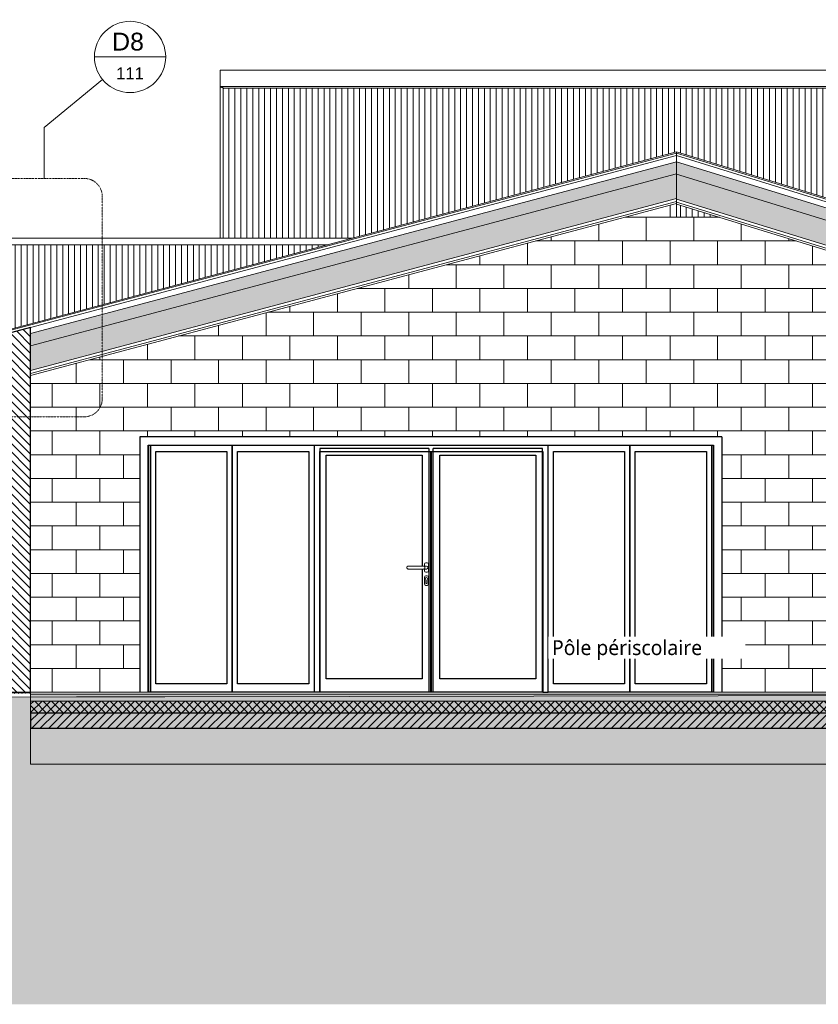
# Model space of a CAD drawing. Header units: millimetres. Extents: x -21851 to 219842, y -3161 to 6433.
# Tile 19 of 81: x 61107 to 67830, y -2628 to 5664. Entities that reach past the tile are written whole.
import ezdxf

# ---------------------------------------------------------------- set-up
doc = ezdxf.new("R2010")
doc.units = ezdxf.units.MM
doc.linetypes.add('A-pointilles', pattern=[0.53, 0, -0.53])
doc.linetypes.add('Tiret point', pattern=[6.25, 2.5, -1.875, 0, -1.875])
for name, color, linetype, lineweight in [('A-ANNO-SYMB', 150, 'Continuous', 9), ('A-AREA-IDEN', 2, 'Continuous', 9), ('A-DOOR', 31, 'Continuous', 25), ('A-DOOR-FRAM', 31, 'Continuous', 25), ('A-FLOR-FNSH', 192, 'Continuous', 13), ('A-FLOR-MCUT', 51, 'Continuous', 13), ('A-FLOR-PATT', 8, 'Continuous', 13), ('A-ROOF', 132, 'Continuous', 13), ('A-ROOF-FNSH', 132, 'Continuous', 13), ('A-ROOF-PATT', 132, 'Continuous', 13), ('A-WALL', 113, 'Continuous', 13), ('A-WALL-PATT', 111, 'Continuous', 13), ('C-TOPO-FNSH', 192, 'A-pointilles', 13), ('C-TOPO-PATT', 8, 'Continuous', 100)]:
    doc.layers.add(name, color=color, linetype=linetype, lineweight=lineweight)
doc.styles.add('Arial_1', font='arial.ttf', dxfattribs={"height": 150})
doc.styles.add('Arial_2', font='arial.ttf', dxfattribs={"height": 100})
doc.styles.add('Trebuchet MS_1', font='trebuc.ttf', dxfattribs={"height": 125})
pattern_1 = [(239.903, (64830.185, 4069.62), (-40.1821, -194.6827), [15.715, -110.008]), (239.903, (64817.975, 3985.875), (-40.1821, -194.6827), [15.715, -110.008]), (239.903, (64787.23, 4058.19), (-40.1821, -194.6827), [15.715, -110.008]), (239.903, (64775.02, 3974.44), (-40.1821, -194.6827), [15.715, -110.008]), (266.468, (64822.305, 4056.023), (5.54483, -366.50175), [35.141, -245.986]), (266.468, (64820.14, 4020.95), (5.54483, -366.50175), [35.141, -245.986]), (266.468, (64779.35, 4044.59), (5.54483, -366.50175), [35.141, -245.986]), (266.468, (64777.184, 4009.517), (5.54483, -366.50175), [35.141, -245.986]), (329.903, (64839.45, 3991.59), (-131.6364, 148.9557), [15.715, -110.008]), (329.903, (64787.23, 4058.19), (-131.6364, 148.9557), [15.715, -110.008]), (329.903, (64796.5, 3980.16), (-131.6364, 148.9557), [15.715, -110.008]), (329.903, (64744.275, 4046.756), (-131.6364, 148.9557), [15.715, -110.008]), (303.338, (64820.14, 4020.95), (-177.3638, 320.77462), [35.141, -245.986]), (303.338, (64800.827, 4050.307), (-177.3638, 320.77462), [35.141, -245.986]), (303.338, (64777.184, 4009.517), (-177.3638, 320.77462), [35.141, -245.986]), (303.338, (64757.872, 4038.875), (-177.3638, 320.77462), [35.141, -245.986])]
pattern_2 = [(207.844, (69068.62, 3800.08), (-137.3904, -143.6656), [15.715, -110.008]), (207.844, (69013.82, 3735.59), (-137.3904, -143.6656), [15.715, -110.008]), (207.844, (69026.15, 3813.19), (-137.3904, -143.6656), [15.715, -110.008]), (207.844, (68971.35, 3748.7), (-137.3904, -143.6656), [15.715, -110.008]), (234.409, (69054.724, 3792.74), (-189.83704, -313.5541), [35.141, -245.986]), (234.409, (69034.273, 3764.165), (-189.83704, -313.5541), [35.141, -245.986]), (234.409, (69012.252, 3805.853), (-189.83704, -313.5541), [35.141, -245.986]), (234.409, (68991.8, 3777.277), (-189.83704, -313.5541), [35.141, -245.986]), (297.844, (69035.057, 3729.03), (-32.4976, 196.1118), [15.715, -110.008]), (297.844, (69026.15, 3813.19), (-32.4976, 196.1118), [15.715, -110.008]), (297.844, (68992.584, 3742.144), (-32.4976, 196.1118), [15.715, -110.008]), (297.844, (68983.675, 3826.305), (-32.4976, 196.1118), [15.715, -110.008]), (271.279, (69034.273, 3764.165), (19.9485, 366.00046), [35.141, -245.986]), (271.279, (69033.488, 3799.297), (19.9485, 366.00046), [35.141, -245.986]), (271.279, (68991.8, 3777.277), (19.9485, 366.00046), [35.141, -245.986]), (271.279, (68991.015, 3812.41), (19.9485, 366.00046), [35.141, -245.986])]

# ---------------------------------------------------------------- blocks, each defined once
blk = doc.blocks.new('Ouverture en rectangle - Ouverture en rectangle 480cm-7347521-COUPE JJ_50')
at = {"layer": 'A-DOOR-FRAM'}
for p, q in [((6180.6, 2150), (1280.6, 2150)), ((1280.6, 2150), (1280.6, 0)), ((1350.6, 0), (1350.6, 2080)), ((1350.6, 2080), (6110.6, 2080)), ((1351, 2080), (1351, 0)), ((6110.6, 2080), (6110.6, 0)), ((6180.6, 2150), (6180.6, 2150)), ((6180.6, 2150), (6180.6, 0))]:
    blk.add_line(p, q, dxfattribs=at)
blk = doc.blocks.new('Ensemble menuisé - Porte 2v _ chassis fixes latéraux adaptatifs - 4264x2212mm _ Porte 2vantaux _ 1fixe Droite et 1fixes Gauche_478x210-8520202-COUPE JJ_50')
at = {"layer": 'A-DOOR', "color": 20}
for p, q in [((1368.5, 2080), (1368.5, 2)), ((6094.5, 2), (6094.5, 2080)), ((1368.5, 2), (1351, 2)), ((6110.6, 2), (6094.5, 2))]:
    blk.add_line(p, q, dxfattribs=at)
blk = doc.blocks.new('Menuiserie Métallique Chassis fixe - Chassis fixe vitré-8554776-COUPE JJ_50')
at = {"layer": 'A-DOOR-FRAM', "color": 20}
for p, q in [((1368.5, 2), (1368.5, 2080)), ((2057.5, 2080), (2057.5, 2)), ((1413.5, 72), (1413.5, 2028)), ((1413.5, 2028), (2012.5, 2028)), ((2012.5, 2028), (2012.5, 72)), ((2057.5, 2), (1368.5, 2)), ((2012.5, 72), (1413.5, 72))]:
    blk.add_line(p, q, dxfattribs=at)
blk = doc.blocks.new('Menuiserie Metallique Chassis porte double - Chassis porte vitrée double-8554777-COUPE JJ_50')
at = {"layer": 'A-DOOR', "color": 30, "lineweight": 13}
for p, q in [((3697.8, 1090.1), (3687.8, 1090.1)), ((3667.8, 1062.5), (3540.3, 1062.5)), ((3540.3, 1037.5), (3667.8, 1037.5)), ((3692.8, 1062.5), (3667.8, 1062.5)), ((3667.8, 1037.5), (3692.8, 1037.5)), ((3675.3, 1077.6), (3675.3, 1062.5)), ((3675.3, 1037.5), (3675.3, 1022.6)), ((3687.8, 1010.1), (3697.8, 1010.1)), ((3710.3, 1022.6), (3710.3, 1077.6)), ((3675.3, 967.6), (3675.3, 912.6)), ((3697.8, 980.1), (3687.8, 980.1)), ((3687.8, 915.3), (3687.8, 947.5)), ((3697.8, 915.3), (3687.8, 915.3)), ((3697.8, 947.5), (3697.8, 915.3)), ((3710.3, 912.6), (3710.3, 967.6)), ((3687.8, 900.1), (3697.8, 900.1))]:
    blk.add_line(p, q, dxfattribs=at)
for centre, radius, start, end in [((3687.8, 1077.6), 12.5, 90, 180), ((3697.8, 1077.6), 12.5, 360, 90), ((3687.8, 1022.6), 12.5, 180, 270), ((3692.8, 1050), 12.5, 0, 90), ((3692.8, 1050), 12.5, 270, 360), ((3697.8, 1022.6), 12.5, 270, 360), ((3687.8, 967.6), 12.5, 90, 180), ((3687.8, 912.6), 12.5, 180, 270), ((3692.8, 956.1), 10, 300, 240), ((3697.8, 967.6), 12.5, 360, 90), ((3697.8, 912.6), 12.5, 270, 360)]:
    blk.add_arc(centre, radius, start, end, dxfattribs=at)
for points, knots in [([(3540.3, 1062.5), (3540.1, 1062.5), (3539.5, 1062.5), (3538.7, 1062.4), (3537.9, 1062.3), (3537.1, 1062.1), (3536.3, 1061.8), (3535.6, 1061.6), (3534.8, 1061.2), (3534.1, 1060.8), (3533.4, 1060.4), (3532.5, 1059.8), (3531.7, 1059), (3530.9, 1058.2), (3530.2, 1057.4), (3529.5, 1056.3), (3528.8, 1054.8), (3528.1, 1052.7), (3527.8, 1051.1), (3527.8, 1050)], [0.5, 0.5, 0.5, 0.5, 0.5208333, 0.5416667, 0.5625, 0.5833333, 0.6041667, 0.625, 0.6458333, 0.6666667, 0.6875, 0.7083333, 0.75, 0.7708333, 0.7916667, 0.8333333, 0.875, 0.9166667, 1, 1, 1, 1]), ([(3527.8, 1050), (3527.8, 1048.9), (3528.1, 1047.3), (3528.8, 1045.2), (3529.5, 1043.7), (3530.2, 1042.6), (3530.9, 1041.8), (3531.7, 1041), (3532.7, 1040.1), (3533.8, 1039.3), (3534.8, 1038.8), (3535.6, 1038.4), (3536.3, 1038.2), (3537.1, 1037.9), (3537.9, 1037.7), (3538.7, 1037.6), (3539.5, 1037.5), (3540.1, 1037.5), (3540.3, 1037.5)], [0, 0, 0, 0, 0.0833333, 0.125, 0.1666667, 0.2083333, 0.2291667, 0.25, 0.2916667, 0.3333333, 0.3541667, 0.375, 0.3958333, 0.4166667, 0.4375, 0.4583333, 0.4791667, 0.5, 0.5, 0.5, 0.5]), ([(3667.8, 1062.5), (3668.1, 1062.5), (3668.7, 1062.5), (3669.5, 1062.4), (3670.3, 1062.3), (3671.1, 1062.1), (3671.9, 1061.8), (3672.6, 1061.6), (3673.4, 1061.2), (3674.1, 1060.8), (3674.8, 1060.4), (3675.7, 1059.8), (3676.5, 1059), (3677.2, 1058.2), (3677.9, 1057.4), (3678.7, 1056.3), (3679.4, 1054.8), (3680.1, 1052.7), (3680.3, 1051.1), (3680.3, 1050)], [0.5, 0.5, 0.5, 0.5, 0.5208333, 0.5416667, 0.5625, 0.5833333, 0.6041667, 0.625, 0.6458333, 0.6666667, 0.6875, 0.7083333, 0.75, 0.7708333, 0.7916667, 0.8333333, 0.875, 0.9166667, 1, 1, 1, 1]), ([(3680.3, 1050), (3680.3, 1048.9), (3680.1, 1047.3), (3679.4, 1045.2), (3678.7, 1043.7), (3677.9, 1042.6), (3677.2, 1041.8), (3676.5, 1041), (3675.5, 1040.1), (3674.3, 1039.3), (3673.4, 1038.8), (3672.6, 1038.4), (3671.9, 1038.2), (3671.1, 1037.9), (3670.3, 1037.7), (3669.5, 1037.6), (3668.7, 1037.5), (3668.1, 1037.5), (3667.8, 1037.5)], [0, 0, 0, 0, 0.0833333, 0.125, 0.1666667, 0.2083333, 0.2291667, 0.25, 0.2916667, 0.3333333, 0.3541667, 0.375, 0.3958333, 0.4166667, 0.4375, 0.4583333, 0.4791667, 0.5, 0.5, 0.5, 0.5])]:
    blk.add_open_spline(points, degree=3, knots=knots, dxfattribs=at)
at = {"layer": 'A-DOOR-FRAM', "color": 20}
for p, q in [((2746.5, 2080), (2746.5, 2)), ((4716.5, 2), (4716.5, 2080)), ((2791.5, 2028), (2791.5, 2)), ((2791.5, 2028), (4671.5, 2028)), ((3712.8, 2052.5), (2794, 2052.5)), ((2794, 2052.5), (2794, 2)), ((2849, 112), (2849, 1997.5)), ((2849, 1997.5), (3657.8, 1997.5)), ((3657.8, 1997.5), (3657.8, 1062.5)), ((3712.8, 2052.5), (3712.8, 2)), ((3727.8, 2028), (3727.8, 2)), ((3735.5, 2), (3735.5, 2028)), ((4669.3, 2052.5), (3750.5, 2052.5)), ((3750.5, 2), (3750.5, 2052.5)), ((3805.5, 112), (3805.5, 1997.5)), ((3805.5, 1997.5), (4614.3, 1997.5)), ((4614.3, 1997.5), (4614.3, 112)), ((4669.3, 2), (4669.3, 2052.5)), ((4671.5, 2028), (4671.5, 2)), ((3657.8, 1037.5), (3657.8, 112)), ((3657.8, 112), (2849, 112)), ((4614.3, 112), (3805.5, 112)), ((2791.5, 2), (2746.5, 2)), ((2794, 2), (2791.5, 2)), ((3712.8, 2), (2794, 2)), ((3727.8, 2), (3712.8, 2)), ((3735.5, 2), (3727.8, 2)), ((3750.5, 2), (3735.5, 2)), ((4669.3, 2), (3750.5, 2)), ((4671.5, 2), (4669.3, 2)), ((4671.5, 2), (4716.5, 2))]:
    blk.add_line(p, q, dxfattribs=at)
blk = doc.blocks.new('Vue de détail - Repère métrique-240729-COUPE JJ_50')
at = {"layer": 'A-ANNO-SYMB'}
blk.add_line((897.3, 5350.3), (1497.3, 5350.3), dxfattribs=at)
for start, end in [(360, 180), (180, 360)]:
    blk.add_arc((1197.3, 5350.3), 300, start, end, dxfattribs=at)

msp = doc.modelspace()

# ---------------------------------------------------------------- hatches: boundary and pattern name
at = {"layer": 'A-FLOR-PATT'}
h = msp.add_hatch(dxfattribs=at)
h.set_pattern_fill('FP_51', color=256, style=0, pattern_type=2)
h.set_pattern_definition([(0, (66518.877, 3183.113), (203.2, 50.8), [16.764, -135.636, 16.764, -135.636, -812.8]), (0, (66518.877, 3183.113), (203.2, 50.8), [-304.8, 16.764, -288.036, 16.764, -135.636, -355.6]), (0, (66518.877, 3183.113), (203.2, 50.8), [-762, 16.764, -84.836, 16.764, -237.236]), (120, (66595.077, 3208.513), (-145.5941, 150.57636), [16.764, -135.636, 16.764, -135.636, -812.8]), (120, (66595.077, 3208.513), (-145.5941, 150.57636), [-304.8, 16.764, -288.036, 16.764, -135.636, -355.6]), (120, (66595.077, 3208.513), (-145.5941, 150.57636), [-762, 16.764, -84.836, 16.764, -237.236]), (240, (66620.477, 3310.113), (-57.6059, -201.37636), [16.764, -135.636, 16.764, -135.636, -812.8]), (240, (66620.477, 3310.113), (-57.6059, -201.37636), [-304.8, 16.764, -288.036, 16.764, -135.636, -355.6]), (240, (66620.477, 3310.113), (-57.6059, -201.37636), [-762, 16.764, -84.836, 16.764, -237.236])])
h.paths.add_polyline_path([(61198.8, -75), (71299.8, -75), (71299.8, -15), (61198.8, -15), (61198.8, -69.6)])
h = msp.add_hatch(dxfattribs=at)
h.set_pattern_fill('FP_55', color=256, angle=-135, style=0, pattern_type=2)
h.set_pattern_definition([(225, (66249.267, -1e-11), (35.35534, -35.35534), []), (315, (66249.267, -1e-11), (35.35534, 35.35534), [])])
h.paths.add_polyline_path([(66638.5, -175), (71299.8, -175), (71299.8, -75), (61198.8, -75), (61198.8, -175), (66408.4, -175)])
h = msp.add_hatch(dxfattribs=at)
h.set_pattern_fill('FP_56', color=256, angle=-135, style=0, pattern_type=2)
h.set_pattern_definition([(225, (66249.267, -1e-11), (35.35534, -35.35534), [])])
h.paths.add_polyline_path([(66868.5, -305), (71299.8, -305), (71299.8, -175), (61198.8, -175), (61198.8, -305), (66638.5, -305)])
h = msp.add_hatch(dxfattribs=at)
h.set_pattern_fill('FP_54', color=256, angle=48.0128, style=0, pattern_type=2)
h.set_pattern_definition([(48.0128, (66159.267, -125), (1000.000123, 1125.000363), [16.817, -1664.886]), (4.9698, (66170.5173, -112.5), (-1500.0002544, -125.0019374), [28.858, -2856.991]), (312.5108, (66199.267, -110), (-1250.008424, 1374.992711), [20.348, -2014.504]), (87.2738, (66248.017, -78.7494), (-124.9955135, -2500.000237), [26.28, -2601.695]), (112.8338, (66249.2665, -52.5), (625.004299, -1499.9985455), [25.769, -2551.172]), (177.2738, (66239.2666, -28.7497), (2500.000237, -124.9955135), [26.28, -2601.695]), (217.6938, (66213.0173, -27.5), (1625.009249, 1249.9871502), [34.754, -3440.606]), (252.2548, (66185.517, -48.7504), (-875.0254245, -2749.991736), [32.811, -3248.29]), (301.4298, (66175.5166, -80.0006), (1000.0070216, -1624.9956933), [26.369, -2610.509]), (355.2368, (66189.267, -102.5), (-1375.000835, 124.989706), [30.104, -1475.095]), (42.3978, (66219.2665, -105.0003), (1499.9912593, 1375.0101043), [38.931, -3854.172]), (318.8138, (66124.266, -77.5), (874.996347, -750.004163), [13.288, -1315.48]), (351.4688, (66134.267, -86.25), (-1624.9983925, 250.012513), [25.28, -2502.689]), (44.9998, (66159.27, -90), (0.0004, 124.9995), [17.678, -159.099]), (23.1988, (66168.017, -105), (-624.999455, -250.002774), [9.52, -942.452]), (111.8018, (66176.767, -101.25), (125.00263, -374.99956), [13.463, -659.683]), (210.9638, (66171.767, -88.75), (-375.00016, -250.00012), [21.866, -707.003]), (341.5648, (66153.017, -100), (-249.999, 125.0015), [15.811, -379.473]), (196.3898, (66249.267, -101.2496), (-1249.998107, -375.005443), [22.15, -2192.856]), (250.3458, (66228.017, -107.4995), (500.008526, 1374.996549), [18.583, -1839.676]), (113.1988, (66153.017, -125), (250.002774, -624.999455), [19.039, -932.932]), (163.6108, (66145.5165, -107.5), (1250.002034, -374.992353), [22.15, -2192.856]), (159.4438, (66249.266, -23.75), (624.999753, -250.001696), [21.36, -1046.64]), (114.7748, (66229.266, -16.25), (624.991955, -1375.003089), [17.897, -1771.83]), (246.8018, (66151.766, 0.0001), (-249.99623, -625.002073), [19.039, -932.932]), (197.3538, (66144.266, -17.5), (1625.001558, 499.993372), [20.954, -2074.428]), (249.4438, (66213.017, -9e-05), (250.001696, 624.999753), [10.68, -1057.32]), (281.3098, (66159.266, -0.0003), (124.99935, -500.00034), [6.374, -631.004]), (345.9638, (66160.517, -6.25), (-374.9997, 124.99967), [25.769, -489.619]), (6.0088, (66185.517, -12.5007), (-1250.0000584, -124.9952635), [23.881, -2364.24]), (123.6898, (66171.767, -77.5), (124.99858, -250.00063), [18.028, -432.666]), (173.1568, (66161.767, -62.5), (-2124.998503, 250.016252), [31.474, -3115.945]), (240.9458, (66130.517, -58.75), (499.993725, 875.00349), [12.869, -1274.084]), (269.9998, (66124.27, -70), (124.9996, -125.0004), [7.5, -117.5]), (300.2568, (66188.017, -16.249), (-500.005254, 874.996942), [17.365, -1719.19]), (228.0128, (66196.767, -31.25), (-1000.000123, -1125.000363), [33.634, -1648.069]), (179.9998, (66174.27, -56.25), (-125.0004, -124.9996), [32.5, -92.5]), (145.3048, (66141.767, -56.25), (1249.99914, -875.001282), [19.764, -1956.659]), (74.0548, (66125.517, -45), (124.998327, 500.0003), [18.2, -891.814]), (27.6458, (66130.517, -27.5), (2375.0040554, 1249.9930693), [29.633, -2933.684]), (355.4258, (66156.767, -13.7497), (1624.9994053, -125.007983), [31.35, -3103.634])])
h.paths.add_polyline_path([(61198.8, -605), (71299.8, -605), (71299.8, -305), (61198.8, -305), (61198.8, -353.9)])
at = {"layer": 'A-ROOF-PATT'}
h = msp.add_hatch(dxfattribs=at)
h.set_pattern_fill('FP_48', color=256, angle=-135, style=0, pattern_type=2)
h.set_pattern_definition(pattern_1)
h.paths.add_polyline_path([(61198.8, 2916.9), (66637.5, 4364.3), (66637.5, 4467.8), (61198.8, 3020.4)])
h = msp.add_hatch(dxfattribs=at)
h.set_pattern_fill('FP_49', color=256, angle=-135, style=0, pattern_type=2)
h.set_pattern_definition(pattern_2)
h.paths.add_polyline_path([(71499.8, 2861.2), (71499.8, 2965.8), (71487.8, 2969.5), (71487.8, 2864.9)])
h.paths.add_polyline_path([(71287.8, 2926.6), (71287.8, 3031.3), (66637.5, 4466.9), (66637.5, 4362.2), (71239.3, 2941.6)])
h = msp.add_hatch(dxfattribs=at)
h.set_pattern_fill('FP_48', color=256, angle=-135, style=0, pattern_type=2)
h.set_pattern_definition(pattern_1)
h.paths.add_polyline_path([(61198.8, 2709.9), (66637.5, 4157.4), (66637.5, 4364.3), (61198.8, 2916.9), (61198.8, 2773)])
h = msp.add_hatch(dxfattribs=at)
h.set_pattern_fill('FP_49', color=256, angle=-135, style=0, pattern_type=2)
h.set_pattern_definition(pattern_2)
h.paths.add_polyline_path([(71499.8, 2651.9), (71499.8, 2861.2), (71487.8, 2864.9), (71487.8, 2655.6)])
h.paths.add_polyline_path([(71287.8, 2717.3), (71287.8, 2926.6), (66637.5, 4362.2), (66637.5, 4152.9), (71239.3, 2732.3)])
at = {"layer": 'A-WALL-PATT'}
h = msp.add_hatch(dxfattribs=at)
h.set_pattern_fill('FP_38', color=30, style=0, pattern_type=2)
h.set_pattern_definition([(90, (66518.877, 3183.113), (-50, 3e-15), [])])
h.paths.add_polyline_path([(60972.6, 2900), (60978.8, 2900), (60978.8, 3044.6), (63696.8, 3768), (60972.6, 3768), (60972.6, 2915.2)])
h.paths.add_polyline_path([(71106.8, 3170.9), (71106.8, 3768), (69172.6, 3768), (71014.3, 3199.4)])
h.paths.add_polyline_path([(70549.1, 3824.9), (71106.8, 3824.9), (71106.8, 5086.4), (62825.6, 5086.4), (62793.7, 5100), (62793.7, 3824.9), (63910.8, 3824.9), (66637.5, 4550.6), (68421, 4000), (68481.6, 4000), (68481.6, 3981.3), (68988.1, 3824.9), (70089.1, 3824.9)])
h.paths.add_polyline_path([(66637.5, 4000), (66997.2, 4000), (66637.5, 4111)])
h = msp.add_hatch(dxfattribs=at)
h.set_pattern_fill('FP_46', color=256, style=0, pattern_type=2)
h.set_pattern_definition([(0, (68581.45, 0), (0, 200), []), (90, (68581.45, 0), (-200, 200), [200, -200])])
h.paths.add_polyline_path([(61198.8, 0), (62119.1, 0), (62119.1, 2150), (67019.1, 2150), (67019.1, 0), (68481.6, 0), (68481.6, 3541.7), (66997.2, 4000), (66637.5, 4000), (66637.5, 4116), (61198.8, 2668.5), (61198.8, 1.4)])
h.paths.add_polyline_path([(68481.6, 3981.3), (68481.6, 4000), (68421, 4000), (68469.7, 3985)])
h = msp.add_hatch(dxfattribs=at)
h.set_pattern_fill('FP_45', color=256, angle=-135, style=0, pattern_type=2)
h.set_pattern_definition([(315, (60978.77, 1305), (35.3553, 35.3553), [])])
h.paths.add_polyline_path([(61198.8, 0), (61198.8, 3072.1), (60998.8, 3018.9), (60998.8, 0), (61117.5, 0)])
at = {"layer": 'C-TOPO-PATT', "lineweight": 13}
h = msp.add_hatch(dxfattribs=at)
h.set_pattern_fill('FP_69', color=256, style=0, pattern_type=2)
h.set_pattern_definition([(45, (69376.38, 6040.61), (213.84253, 356.40374), [1612.9, -806.45]), (135, (69376.38, 6040.61), (213.84253, -356.40374), [1612.9, -806.45])])
h.paths.add_polyline_path([(42944.5, -2628), (101834.4, -2628), (101834.4, 23.2), (99735.6, 32.6), (99672, 28.7), (98025.7, 29.6), (92862.9, 1.7), (92402.8, 0), (93722.6, 0), (93722.6, -605), (85652.7, -605), (85652.7, -20.7), (84351.5, -20), (71124.2, -20.4), (68363.8, -27.7), (62497.8, -37.1), (60765.1, -40.4), (60765.1, -605), (49300, -605), (49300, -50), (47413.7, -50), (46149.2, -0.8), (45628.2, 22.7), (45170, 63.2), (44401.2, 33.5), (43723.4, 30.6), (42944.5, 25), (42944.5, -353.9)])

# ---------------------------------------------------------------- linework, layer by layer
at = {"layer": 'A-ANNO-SYMB'}
for p, q in [((61313.7, 4755.2), (61804.3, 5159.6)), ((61313.7, 4326.4), (61313.7, 4755.2))]:
    msp.add_line(p, q, dxfattribs=at)
at = {"layer": 'A-ANNO-SYMB', "linetype": 'Tiret point'}
for p, q in [((61651.8, 4326.4), (60158.1, 4326.4)), ((61801.8, 2470), (61801.8, 4176.4)), ((60158.1, 2320), (61651.8, 2320))]:
    msp.add_line(p, q, dxfattribs=at)
for centre, start, end in [((61651.8, 4176.4), 0, 90), ((61651.8, 2470), 270, 0)]:
    msp.add_arc(centre, 150, start, end, dxfattribs=at)
at = {"layer": 'A-FLOR-FNSH', "color": 7}
for p, q in [((71299.8, 0), (61198.8, 0)), ((61198.8, 0), (61198.8, -175)), ((61198.8, -305), (61198.8, -605)), ((61198.8, -605), (71299.8, -605))]:
    msp.add_line(p, q, dxfattribs=at)
at = {"layer": 'A-FLOR-FNSH', "color": 250, "lineweight": 25}
for p, q in [((61198.8, -175), (61198.8, -305)), ((71299.8, -175), (61198.8, -175)), ((71299.8, -305), (61198.8, -305))]:
    msp.add_line(p, q, dxfattribs=at)
at = {"layer": 'A-FLOR-MCUT'}
for p, q in [((71299.8, -15), (61198.8, -15)), ((71299.8, -75), (61198.8, -75))]:
    msp.add_line(p, q, dxfattribs=at)
at = {"layer": 'A-ROOF', "color": 30}
for p, q in [((62793.7, 5100), (62793.7, 5240)), ((81727.1, 5240), (62793.7, 5240)), ((62793.7, 5100), (81727.1, 5100))]:
    msp.add_line(p, q, dxfattribs=at)
at = {"layer": 'A-ROOF', "color": 20, "lineweight": 25}
msp.add_line((62793.7, 5100), (62825.6, 5086.4), dxfattribs=at)
at = {"layer": 'A-ROOF'}
for p, q in [((60978.8, 3034.3), (66637.5, 4540.3)), ((61198.8, 3072.1), (66637.5, 4519.6)), ((66637.5, 4540.1), (71499.8, 3039.1)), ((66637.5, 4519.2), (71287.8, 3083.6)), ((61198.8, 3020.4), (66637.5, 4467.8)), ((66637.5, 4466.9), (71287.8, 3031.3)), ((61198.8, 2916.9), (66637.5, 4364.3)), ((66637.5, 4362.2), (71287.8, 2926.6)), ((61198.8, 2709.9), (66637.5, 4157.4)), ((66637.5, 4152.9), (71287.8, 2717.3)), ((61198.8, 2684.1), (66637.5, 4131.5)), ((66637.5, 4126.7), (71287.8, 2691.1))]:
    msp.add_line(p, q, dxfattribs=at)
at = {"layer": 'A-ROOF-FNSH', "color": 7}
for p, q in [((66637.5, 4550.6), (60978.8, 3044.6)), ((66637.5, 4116), (66637.5, 4550.6)), ((71499.8, 3049.6), (66637.5, 4550.6)), ((66637.5, 4550.6), (66637.5, 4111)), ((61198.8, 2668.5), (66637.5, 4116)), ((66637.5, 4111), (71287.8, 2675.4))]:
    msp.add_line(p, q, dxfattribs=at)
at = {"layer": 'A-WALL', "color": 30}
for p, q in [((62793.7, 5100), (62793.7, 3824.9)), ((71106.8, 5086.4), (62825.6, 5086.4)), ((60746.6, 3824.9), (63910.8, 3824.9)), ((60972.6, 3768), (63696.8, 3768))]:
    msp.add_line(p, q, dxfattribs=at)
at = {"layer": 'A-WALL'}
for p, q in [((66637.5, 4000), (66637.5, 4111)), ((66997.2, 4000), (66637.5, 4000))]:
    msp.add_line(p, q, dxfattribs=at)
at = {"layer": 'A-WALL', "color": 250, "lineweight": 25}
for p, q in [((61198.8, 3072.1), (60998.8, 3018.9)), ((61198.8, 0), (61198.8, 3072.1)), ((60998.8, 0), (61198.8, 0))]:
    msp.add_line(p, q, dxfattribs=at)
at = {"layer": 'C-TOPO-FNSH', "color": 40}
for p, q in [((61198.8, -9.1), (55302.4, -19.1)), ((61198.8, -605), (61198.8, -9.1)), ((71299.8, -605), (61198.8, -605))]:
    msp.add_line(p, q, dxfattribs=at)
at = {"layer": 'C-TOPO-FNSH', "color": 7, "linetype": 'Continuous'}
for p, q in [((61585.4, -39), (60765.1, -40.4)), ((62327.4, -37.4), (61585.4, -39)), ((66987.3, -29.8), (62327.4, -37.4)), ((68437.5, -27.6), (66987.3, -29.8))]:
    msp.add_line(p, q, dxfattribs=at)

# ---------------------------------------------------------------- block references
at = {"layer": 'A-ANNO-SYMB'}
msp.add_blockref('Vue de détail - Repère métrique-240729-COUPE JJ_50', (60838.5, 0), dxfattribs=at)
at = {"layer": 'A-DOOR', "color": 20}
msp.add_blockref('Ensemble menuisé - Porte 2v _ chassis fixes latéraux adaptatifs - 4264x2212mm _ Porte 2vantaux _ 1fixe Droite et 1fixes Gauche_478x210-8520202-COUPE JJ_50', (60838.5, 0), dxfattribs=at)
at = {"layer": 'A-DOOR-FRAM'}
msp.add_blockref('Ouverture en rectangle - Ouverture en rectangle 480cm-7347521-COUPE JJ_50', (60838.5, 0), dxfattribs=at)
at = {"layer": 'A-DOOR-FRAM', "color": 20}
for name, p in [('Menuiserie Métallique Chassis fixe - Chassis fixe vitré-8554776-COUPE JJ_50', (60838.5, 0)), ('Menuiserie Métallique Chassis fixe - Chassis fixe vitré-8554776-COUPE JJ_50', (61527.5, 0)), ('Menuiserie Metallique Chassis porte double - Chassis porte vitrée double-8554777-COUPE JJ_50', (60838.5, 0)), ('Menuiserie Métallique Chassis fixe - Chassis fixe vitré-8554776-COUPE JJ_50', (64186.5, 0)), ('Menuiserie Métallique Chassis fixe - Chassis fixe vitré-8554776-COUPE JJ_50', (64875.5, 0))]:
    msp.add_blockref(name, p, dxfattribs=at)

# ---------------------------------------------------------------- texts
at = {"layer": 'A-ANNO-SYMB', "attachment_point": 1}
for s, insert, char_height, width, style in [('D8', (61884.8, 5554.1), 150, 328.692, 'Arial_1'), ('111', (61918.8, 5262.2), 100, 288.607, 'Arial_2')]:
    msp.add_mtext(s, dxfattribs=dict(at, insert=insert, char_height=char_height, width=width, style=style))

# ---------------------------------------------------------------- next in the draw order: texts
at = {"layer": 'A-AREA-IDEN', "insert": (65588.5, 438.1), "char_height": 125, "width": 1595.358, "attachment_point": 1, "style": 'Trebuchet MS_1', "bg_fill": 3, "box_fill_scale": 1.25, "bg_fill_color": 256, "bg_fill_true_color": 13158600, "bg_fill_transparency": 0}
msp.add_mtext('Pôle périscolaire', dxfattribs=at)

doc.saveas('drawing.dxf')
